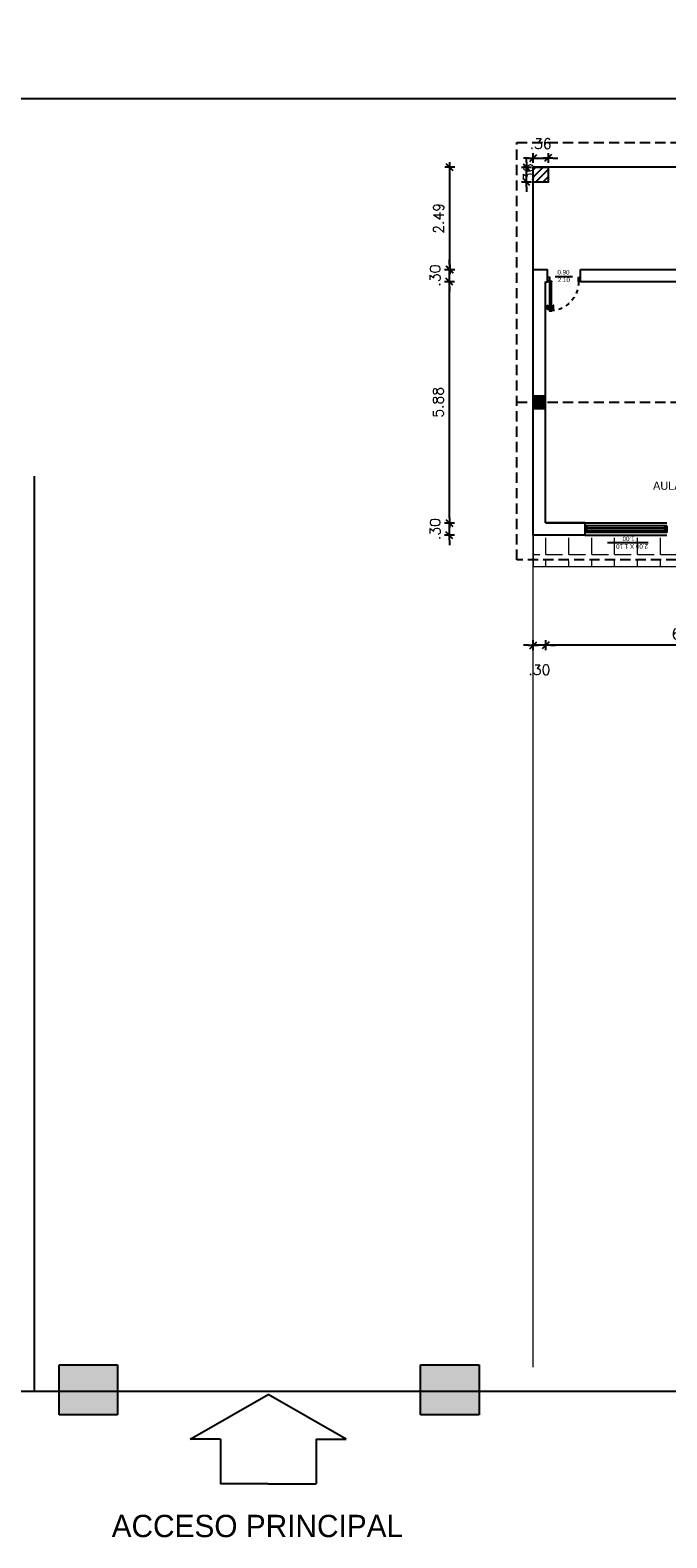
# Model space of a CAD drawing. Header units: millimetres. Extents: x 2197 to 2788, y 425 to 589.
# Tile 25 of 50: x 2312 to 2328, y 426 to 463. Entities that reach past the tile are written whole.
import ezdxf

# ---------------------------------------------------------------- set-up
doc = ezdxf.new("R2010")
doc.units = ezdxf.units.MM
doc.linetypes.add('ACAD_ISO04W100', pattern=[30, 24, -3, 0, -3])
doc.linetypes.add('DASHED2', pattern=[0.375, 0.25, -0.125])
for name, color, linetype in [('Abertura', 2, 'Continuous'), ('Cotas', 3, 'Continuous'), ('PAREDE', 6, 'Continuous')]:
    doc.layers.add(name, color=color, linetype=linetype)
doc.layers.add('P1-HACHURA', color=1, linetype='Continuous', lineweight=5)
doc.styles.add('SIMPLEX_8', font='simplex.shx')
doc.dimstyles.new('08', dxfattribs={"dimtxt": 0.25, "dimasz": 0.12, "dimexe": 0, "dimexo": 0, "dimgap": 0.15, "dimtad": 1, "dimzin": 4, "dimdsep": 46, "dimtxsty": 'SIMPLEX_8', "dimblk1": 'D', "dimblk2": 'D', "dimsah": 1, "dimcen": 0.09, "dimse1": 1, "dimse2": 1, "dimclre": 256, "dimclrt": 2, "dimadec": 0, "dimazin": 0, "dimtfac": 1, "dimtmove": 2, "dimatfit": 3, "dimldrblk": 'D', "dimfxl": 1, "dimtolj": 1, "dimtzin": 0, "dimarcsym": 0})

# ---------------------------------------------------------------- blocks, each defined once
blk = doc.blocks.new('puerta70 05')
at = {"color": 1, "linetype": 'Continuous'}
blk.add_line((71.829, 18.746), (71.829, 18.706), dxfattribs=at)
at = {"color": 1, "linetype": 'DASHED2', "ltscale": 0.01}
blk.add_lwpolyline([(71.199, 18.751, -0.402216), (71.909, 19.411, -0.402216)], format="xyb", dxfattribs=at)
at = {"color": 2, "linetype": 'Continuous'}
for points in [[(71.909, 19.411), (71.954, 19.411), (71.954, 19.406), (72.009, 19.406), (72.009, 19.456)], [(71.909, 19.456), (71.909, 19.411)], [(71.909, 18.701), (71.954, 18.701), (71.954, 18.706), (72.009, 18.706), (72.009, 18.656)], [(71.909, 18.656), (71.909, 18.701)]]:
    blk.add_lwpolyline(points, dxfattribs=at)
blk.add_lwpolyline([(71.909, 18.701), (71.199, 18.701), (71.199, 18.751), (71.909, 18.751)], close=True, dxfattribs=at)
at = {"color": 1, "linetype": 'Continuous'}
blk.add_lwpolyline([(71.904, 18.706), (71.204, 18.706), (71.204, 18.746), (71.904, 18.746)], close=True, dxfattribs=at)
for points in [[(71.226, 18.751), (71.226, 18.755)], [(71.226, 18.755), (71.251, 18.755)], [(71.232, 18.755), (71.232, 18.791)], [(71.242, 18.801), (71.332, 18.801)], [(71.242, 18.755), (71.242, 18.791)], [(71.242, 18.791), (71.332, 18.791)], [(71.251, 18.755), (71.251, 18.751)], [(71.299, 18.746), (71.299, 18.706)], [(71.332, 18.801), (71.332, 18.791)], [(71.226, 18.701), (71.226, 18.696)], [(71.226, 18.696), (71.251, 18.696)], [(71.232, 18.696), (71.232, 18.661)], [(71.242, 18.696), (71.242, 18.661)], [(71.242, 18.661), (71.332, 18.661)], [(71.242, 18.651), (71.332, 18.651)], [(71.251, 18.696), (71.251, 18.701)], [(71.332, 18.651), (71.332, 18.661)]]:
    blk.add_lwpolyline(points, dxfattribs=at)
for points in [[(71.232, 18.791, -0.414214), (71.242, 18.801, -0.414214)], [(71.242, 18.651, -0.414214), (71.232, 18.661, -0.414214)]]:
    blk.add_lwpolyline(points, format="xyb", dxfattribs=at)
at = {"linetype": 'Continuous'}
for p in [(71.199, 18.751), (71.904, 18.746), (71.904, 18.746)]:
    blk.add_point(p, dxfattribs=at)
at = {"color": 2, "linetype": 'Continuous'}
blk.add_point((71.909, 18.751), dxfattribs=at)
blk = doc.blocks.new('SBPLN501')
for p, q in [((-0.4, 0.7), (0, 0)), ((-0.4, 0.43), (-0.4, 0.7)), ((-0.4, 0.43), (-0.8, 0.43)), ((-0.8, 0), (-0.8, 0.43)), ((-0.8, 0), (-0.8, -0.43)), ((-0.4, -0.7), (0, 0)), ((-0.4, -0.43), (-0.8, -0.43)), ((-0.4, -0.43), (-0.4, -0.7))]:
    blk.add_line(p, q)
blk = doc.blocks.new('D')
for p, q in [((-1, 0), (1, 0)), ((0, -1), (0, 1))]:
    blk.add_line(p, q)
at = {"color": 4}
blk.add_line((-0.71, -0.71), (0.71, 0.71), dxfattribs=at)
blk = doc.blocks.new('*D104')
at = {"layer": 'Cotas', "color": 0, "linetype": 'ACAD_ISO04W100', "lineweight": -2, "transparency": 16777216}
blk.add_line((2331.379, 448.182), (2324.719, 448.182), dxfattribs=at)
at = {"layer": 'Defpoints', "color": 0, "linetype": 'ACAD_ISO04W100', "transparency": 16777216}
for p in [(2324.599, 451.163), (2331.499, 451.163), (2324.599, 448.182)]:
    blk.add_point(p, dxfattribs=at)
at = {"layer": 'Cotas', "color": 0, "linetype": 'ACAD_ISO04W100', "lineweight": -2, "transparency": 16777216, "xscale": 0.12, "yscale": 0.12, "zscale": 0.12, "rotation": 180}
blk.add_blockref('D', (2324.599, 448.182), dxfattribs=at)
at = {"layer": 'Cotas', "color": 0, "linetype": 'ACAD_ISO04W100', "lineweight": -2, "transparency": 16777216, "xscale": 0.12, "yscale": 0.12, "zscale": 0.12}
blk.add_blockref('D', (2331.499, 448.182), dxfattribs=at)
at = {"layer": 'Cotas', "color": 2, "linetype": 'ACAD_ISO04W100', "transparency": 16777216, "insert": (2328.049, 448.457), "char_height": 0.25, "attachment_point": 5, "style": 'SIMPLEX_8'}
blk.add_mtext('\\A1;6.90', dxfattribs=at)
blk = doc.blocks.new('*D105')
at = {"layer": 'Cotas', "color": 0, "linetype": 'ACAD_ISO04W100', "lineweight": -2, "transparency": 16777216}
for p, q in [((2324.179, 448.182), (2324.059, 448.182)), ((2324.599, 448.182), (2324.299, 448.182)), ((2324.719, 448.182), (2324.839, 448.182))]:
    blk.add_line(p, q, dxfattribs=at)
at = {"layer": 'Defpoints', "color": 0, "linetype": 'ACAD_ISO04W100', "transparency": 16777216}
for p in [(2324.599, 451.163), (2324.299, 450.938), (2324.299, 448.182)]:
    blk.add_point(p, dxfattribs=at)
at = {"layer": 'Cotas', "color": 0, "linetype": 'ACAD_ISO04W100', "lineweight": -2, "transparency": 16777216, "xscale": 0.12, "yscale": 0.12, "zscale": 0.12}
blk.add_blockref('D', (2324.299, 448.182), dxfattribs=at)
at = {"layer": 'Cotas', "color": 0, "linetype": 'ACAD_ISO04W100', "lineweight": -2, "transparency": 16777216, "xscale": 0.12, "yscale": 0.12, "zscale": 0.12, "rotation": 180}
blk.add_blockref('D', (2324.599, 448.182), dxfattribs=at)
at = {"layer": 'Cotas', "color": 2, "linetype": 'ACAD_ISO04W100', "transparency": 16777216, "insert": (2324.449, 447.582), "char_height": 0.25, "attachment_point": 5, "style": 'SIMPLEX_8'}
blk.add_mtext('\\A1;.30', dxfattribs=at)
blk = doc.blocks.new('*D106')
at = {"layer": 'Cotas', "color": 0, "linetype": 'ACAD_ISO04W100', "lineweight": -2, "transparency": 16777216}
for p, q in [((2322.255, 451.283), (2322.255, 451.403)), ((2322.255, 450.863), (2322.255, 451.163)), ((2322.255, 450.743), (2322.255, 450.623))]:
    blk.add_line(p, q, dxfattribs=at)
at = {"layer": 'Defpoints', "color": 0, "linetype": 'ACAD_ISO04W100', "transparency": 16777216}
for p in [(2322.255, 451.163), (2324.599, 451.163), (2324.299, 450.863)]:
    blk.add_point(p, dxfattribs=at)
at = {"layer": 'Cotas', "color": 0, "linetype": 'ACAD_ISO04W100', "lineweight": -2, "transparency": 16777216, "xscale": 0.12, "yscale": 0.12, "zscale": 0.12}
for p, rotation in [((2322.255, 451.163), 270), ((2322.255, 450.863), 90)]:
    blk.add_blockref('D', p, dxfattribs=dict(at, rotation=rotation))
at = {"layer": 'Cotas', "color": 2, "linetype": 'ACAD_ISO04W100', "transparency": 16777216, "insert": (2321.905, 451.013), "char_height": 0.25, "attachment_point": 5, "rotation": 90, "style": 'SIMPLEX_8'}
blk.add_mtext('\\A1;.30', dxfattribs=at)
blk = doc.blocks.new('*D107')
at = {"layer": 'Cotas', "color": 0, "linetype": 'ACAD_ISO04W100', "lineweight": -2, "transparency": 16777216}
blk.add_line((2322.255, 451.283), (2322.255, 456.923), dxfattribs=at)
at = {"layer": 'Defpoints', "color": 0, "linetype": 'ACAD_ISO04W100', "transparency": 16777216}
for p in [(2322.255, 457.043), (2324.599, 457.043), (2324.599, 451.163)]:
    blk.add_point(p, dxfattribs=at)
at = {"layer": 'Cotas', "color": 0, "linetype": 'ACAD_ISO04W100', "lineweight": -2, "transparency": 16777216, "xscale": 0.12, "yscale": 0.12, "zscale": 0.12}
for p, rotation in [((2322.255, 457.043), 90), ((2322.255, 451.163), 270)]:
    blk.add_blockref('D', p, dxfattribs=dict(at, rotation=rotation))
at = {"layer": 'Cotas', "color": 2, "linetype": 'ACAD_ISO04W100', "transparency": 16777216, "insert": (2321.98, 454.103), "char_height": 0.25, "attachment_point": 5, "rotation": 90, "style": 'SIMPLEX_8'}
blk.add_mtext('\\A1;5.88', dxfattribs=at)
blk = doc.blocks.new('*D108')
at = {"layer": 'Cotas', "color": 0, "linetype": 'ACAD_ISO04W100', "lineweight": -2, "transparency": 16777216}
for p, q in [((2322.255, 457.463), (2322.255, 457.583)), ((2322.255, 457.043), (2322.255, 457.343)), ((2322.255, 456.923), (2322.255, 456.803))]:
    blk.add_line(p, q, dxfattribs=at)
at = {"layer": 'Defpoints', "color": 0, "linetype": 'ACAD_ISO04W100', "transparency": 16777216}
for p in [(2322.255, 457.343), (2324.299, 457.343), (2324.599, 457.043)]:
    blk.add_point(p, dxfattribs=at)
at = {"layer": 'Cotas', "color": 0, "linetype": 'ACAD_ISO04W100', "lineweight": -2, "transparency": 16777216, "xscale": 0.12, "yscale": 0.12, "zscale": 0.12}
for p, rotation in [((2322.255, 457.343), 270), ((2322.255, 457.043), 90)]:
    blk.add_blockref('D', p, dxfattribs=dict(at, rotation=rotation))
at = {"layer": 'Cotas', "color": 2, "linetype": 'ACAD_ISO04W100', "transparency": 16777216, "insert": (2321.905, 457.193), "char_height": 0.25, "attachment_point": 5, "rotation": 90, "style": 'SIMPLEX_8'}
blk.add_mtext('\\A1;.30', dxfattribs=at)
blk = doc.blocks.new('*D109')
at = {"layer": 'Cotas', "color": 0, "linetype": 'ACAD_ISO04W100', "lineweight": -2, "transparency": 16777216}
blk.add_line((2322.263, 457.463), (2322.263, 459.713), dxfattribs=at)
at = {"layer": 'Defpoints', "color": 0, "linetype": 'ACAD_ISO04W100', "transparency": 16777216}
for p in [(2322.263, 459.833), (2324.299, 459.833), (2324.299, 457.343)]:
    blk.add_point(p, dxfattribs=at)
at = {"layer": 'Cotas', "color": 0, "linetype": 'ACAD_ISO04W100', "lineweight": -2, "transparency": 16777216, "xscale": 0.12, "yscale": 0.12, "zscale": 0.12}
for p, rotation in [((2322.263, 459.833), 90), ((2322.263, 457.343), 270)]:
    blk.add_blockref('D', p, dxfattribs=dict(at, rotation=rotation))
at = {"layer": 'Cotas', "color": 2, "linetype": 'ACAD_ISO04W100', "transparency": 16777216, "insert": (2321.988, 458.588), "char_height": 0.25, "attachment_point": 5, "rotation": 90, "style": 'SIMPLEX_8'}
blk.add_mtext('\\A1;2.49', dxfattribs=at)
blk = doc.blocks.new('*D110')
at = {"layer": 'Cotas', "color": 0, "linetype": 'ACAD_ISO04W100', "lineweight": -2, "transparency": 16777216}
for p, q in [((2324.179, 460.057), (2324.059, 460.057)), ((2324.299, 460.057), (2324.659, 460.057)), ((2324.779, 460.057), (2324.899, 460.057))]:
    blk.add_line(p, q, dxfattribs=at)
at = {"layer": 'Defpoints', "color": 0, "linetype": 'ACAD_ISO04W100', "transparency": 16777216}
for p in [(2324.299, 459.833), (2324.659, 460.057), (2324.659, 459.833)]:
    blk.add_point(p, dxfattribs=at)
at = {"layer": 'Cotas', "color": 0, "linetype": 'ACAD_ISO04W100', "lineweight": -2, "transparency": 16777216, "xscale": 0.12, "yscale": 0.12, "zscale": 0.12}
blk.add_blockref('D', (2324.299, 460.057), dxfattribs=at)
at = {"layer": 'Cotas', "color": 0, "linetype": 'ACAD_ISO04W100', "lineweight": -2, "transparency": 16777216, "xscale": 0.12, "yscale": 0.12, "zscale": 0.12, "rotation": 180}
blk.add_blockref('D', (2324.659, 460.057), dxfattribs=at)
at = {"layer": 'Cotas', "color": 2, "linetype": 'ACAD_ISO04W100', "transparency": 16777216, "insert": (2324.479, 460.407), "char_height": 0.25, "attachment_point": 5, "style": 'SIMPLEX_8'}
blk.add_mtext('\\A1;.36', dxfattribs=at)
blk = doc.blocks.new('*D111')
at = {"layer": 'Cotas', "color": 0, "linetype": 'ACAD_ISO04W100', "lineweight": -2, "transparency": 16777216}
for p, q in [((2324.134, 459.953), (2324.134, 460.073)), ((2324.134, 459.473), (2324.134, 459.833)), ((2324.134, 459.353), (2324.134, 459.233))]:
    blk.add_line(p, q, dxfattribs=at)
at = {"layer": 'Defpoints', "color": 0, "linetype": 'ACAD_ISO04W100', "transparency": 16777216}
for p in [(2324.134, 459.833), (2324.299, 459.833), (2324.299, 459.473)]:
    blk.add_point(p, dxfattribs=at)
at = {"layer": 'Cotas', "color": 0, "linetype": 'ACAD_ISO04W100', "lineweight": -2, "transparency": 16777216, "xscale": 0.12, "yscale": 0.12, "zscale": 0.12}
for p, rotation in [((2324.134, 459.833), 270), ((2324.134, 459.473), 90)]:
    blk.add_blockref('D', p, dxfattribs=dict(at, rotation=rotation))
at = {"layer": 'Cotas', "color": 2, "linetype": 'ACAD_ISO04W100', "transparency": 16777216, "insert": (2324.184, 459.653), "char_height": 0.25, "attachment_point": 5, "rotation": 90, "style": 'SIMPLEX_8'}
blk.add_mtext('\\A1;.36', dxfattribs=at)

msp = doc.modelspace()

# ---------------------------------------------------------------- hatches: boundary and pattern name
h = msp.add_hatch()
h.set_pattern_fill('ANSI31', color=1)
h.set_pattern_definition([(45, (2251.31836, 479.95154), (-0.08838835, 0.08838835), [])])
h.paths.add_polyline_path([(2324.299, 459.473), (2324.659, 459.473), (2324.659, 459.833), (2324.299, 459.833)])
h = msp.add_hatch()
h.set_pattern_fill('ANSI31', color=1, scale=0.0088, angle=90)
h.set_pattern_definition([(135, (2791.94295, -1829.945926), (-0.01975656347, -0.01975656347), [])])
h.paths.add_polyline_path([(2324.599, 454.253), (2324.299, 454.253), (2324.299, 453.953), (2324.599, 453.953)])
at = {"layer": 'P1-HACHURA', "linetype": 'ACAD_ISO04W100'}
h = msp.add_hatch(dxfattribs=at)
h.set_pattern_fill('ANGLE', color=256, scale=0.08, style=0)
h.set_pattern_definition([(0, (0, 0), (0, 0.5588), [0.4064, -0.1524]), (90, (0, 0), (-0.5588, 3e-17), [0.4064, -0.1524])])
h.paths.add_polyline_path([(2339.019, 450.863), (2337.745, 450.863), (2335.745, 450.863), (2334.772, 450.863), (2332.772, 450.863), (2330.52, 450.863), (2328.52, 450.863), (2327.559, 450.863), (2325.559, 450.863), (2324.299, 450.863), (2324.299, 450.263), (2339.019, 450.263)])
h.paths.add_polyline_path([(2339.019, 450.263), (2330.976, 450.263), (2330.976, 450.101), (2339.019, 450.101)])
h.paths.add_polyline_path([(2330.976, 450.263), (2324.299, 450.263), (2324.299, 450.101), (2330.976, 450.101)])
h.paths.add_polyline_path([(2327.127, 450.857), (2326.106, 450.857), (2326.106, 450.508), (2327.127, 450.508)], flags=24)
h.paths.add_polyline_path([(2330.014, 450.857), (2328.993, 450.857), (2328.993, 450.508), (2330.014, 450.508)], flags=24)
h.paths.add_polyline_path([(2334.35, 450.857), (2333.33, 450.857), (2333.33, 450.508), (2334.35, 450.508)], flags=24)
h.paths.add_polyline_path([(2337.228, 450.857), (2336.207, 450.857), (2336.207, 450.508), (2337.228, 450.508)], flags=24)
at = {"layer": 'PAREDE', "linetype": 'ACAD_ISO04W100'}
h = msp.add_hatch(color=0, dxfattribs=at)
h.dxf.hatch_style = 1
h.paths.add_polyline_path([(2314.152, 430.161), (2312.727, 430.161), (2312.727, 429.422), (2314.152, 429.422)])
h.paths.add_polyline_path([(2314.152, 430.638), (2312.727, 430.638), (2312.727, 430.161), (2314.152, 430.161)])
h = msp.add_hatch(color=0, dxfattribs=at)
h.dxf.hatch_style = 1
h.paths.add_polyline_path([(2322.976, 430.161), (2321.55, 430.161), (2321.55, 429.422), (2322.976, 429.422)])
h.paths.add_polyline_path([(2322.976, 430.638), (2321.55, 430.638), (2321.55, 430.161), (2322.976, 430.161)])

# ---------------------------------------------------------------- linework, layer by layer
at = {"color": 7}
for p in [(2339.019, 459.833), (2324.299, 457.343)]:
    msp.add_line(p, (2324.299, 459.833), dxfattribs=at)
at = {"color": 6}
for p, q in [((2324.299, 450.863), (2324.299, 457.343)), ((2324.299, 457.343), (2324.649, 457.343)), ((2324.649, 457.043), (2324.649, 457.343)), ((2325.449, 457.343), (2328.499, 457.343)), ((2325.449, 457.043), (2325.449, 457.343)), ((2324.599, 451.163), (2324.599, 457.043)), ((2324.599, 457.043), (2324.649, 457.043)), ((2328.499, 457.043), (2325.449, 457.043)), ((2325.559, 451.163), (2324.599, 451.163)), ((2324.599, 451.163), (2325.559, 451.163)), ((2325.559, 451.163), (2325.559, 450.863)), ((2324.299, 450.863), (2324.299, 450.938)), ((2325.559, 450.863), (2324.299, 450.863))]:
    msp.add_line(p, q, dxfattribs=at)
at = {"color": 1}
for p, q in [((2324.83, 457.173), (2325.259, 457.173)), ((2327.099, 450.675), (2326.114, 450.675))]:
    msp.add_line(p, q, dxfattribs=at)
at = {"color": 2}
for p, q in [((2325.609, 450.938), (2325.609, 451.088)), ((2327.509, 450.938), (2327.509, 451.088))]:
    msp.add_line(p, q, dxfattribs=at)
msp.add_line((2327.559, 451.088), (2327.559, 450.938))
at = {"color": 5}
for points in [[(2324.299, 459.473), (2324.299, 459.833), (2324.659, 459.833), (2324.659, 459.473)], [(2324.299, 453.953), (2324.599, 453.953), (2324.599, 454.253), (2324.299, 454.253)]]:
    msp.add_lwpolyline(points, close=True, dxfattribs=at)
at = {"color": 2}
msp.add_lwpolyline([(2327.559, 451.088), (2325.559, 451.088), (2325.559, 450.938), (2327.559, 450.938)], close=True, dxfattribs=at)
at = {"color": 1}
for points in [[(2327.509, 451.038), (2325.609, 451.038)], [(2325.609, 450.988), (2327.509, 450.988)]]:
    msp.add_lwpolyline(points, dxfattribs=at)
at = {"layer": 'Cotas', "linetype": 'DASHED2'}
msp.add_line((2323.899, 454.103), (2339.419, 454.103), dxfattribs=at)
at = {"layer": 'Cotas'}
msp.add_line((2312.122, 452.302), (2312.122, 429.986), dxfattribs=at)
at = {"layer": 'Cotas', "linetype": 'ACAD_ISO04W100'}
for p, q in [((2325.559, 451.163), (2327.559, 451.163)), ((2325.559, 450.863), (2327.559, 450.863))]:
    msp.add_line(p, q, dxfattribs=at)
at = {"layer": 'Cotas'}
msp.add_lwpolyline([(2200.713, 524.49), (2350.975, 524.49), (2350.975, 429.986), (2200.713, 429.986)], close=True, dxfattribs=at)
at = {"layer": 'Cotas', "color": 5}
msp.add_lwpolyline([(2292.491, 485.429), (2350.975, 485.429), (2350.975, 461.502), (2292.491, 461.502)], close=True, dxfattribs=at)
at = {"layer": 'Cotas', "linetype": 'DASHED2'}
msp.add_lwpolyline([(2323.899, 460.433), (2339.419, 460.433), (2339.419, 450.263), (2323.899, 450.263)], close=True, dxfattribs=at)
at = {"layer": 'Cotas', "color": 5, "linetype": 'ACAD_ISO04W100'}
msp.add_lwpolyline([(2324.299, 453.953), (2324.599, 453.953), (2324.599, 454.253), (2324.299, 454.253)], close=True, dxfattribs=at)
at = {"layer": 'Cotas', "linetype": 'ACAD_ISO04W100'}
for points in [[(2312.727, 430.638), (2314.152, 430.638), (2314.152, 429.422), (2312.727, 429.422)], [(2321.55, 430.638), (2322.976, 430.638), (2322.976, 429.422), (2321.55, 429.422)]]:
    msp.add_lwpolyline(points, close=True, dxfattribs=at)
at = {"layer": 'P1-HACHURA', "linetype": 'ACAD_ISO04W100'}
msp.add_line((2324.299, 450.901), (2324.299, 450.101), dxfattribs=at)
at = {"layer": 'P1-HACHURA', "color": 3}
msp.add_line((2324.299, 430.586), (2324.299, 450.863), dxfattribs=at)
at = {"layer": 'P1-HACHURA'}
msp.add_line((2324.299, 450.101), (2339.019, 450.101), dxfattribs=at)

# ---------------------------------------------------------------- block references
at = {"xscale": -2.71876865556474, "yscale": 2.71876865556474, "zscale": 2.71876865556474, "rotation": 270}
msp.add_blockref('SBPLN501', (2317.834, 429.915), dxfattribs=at)
at = {"layer": 'Abertura', "color": 2, "xscale": -1, "rotation": 270}
msp.add_blockref('puerta70 05', (2305.994, 385.135), dxfattribs=at)

# ---------------------------------------------------------------- texts
for s, width, insert, char_height, attachment_point in [('\\A1;\\pi0.82853;{\\fZurich Cn BT|b0|i0|c0|p34;\\C2;0.90\\P\\pi0.83902;2.10}', 1.99287, (2324.059, 457.329), 0.11019, 1), ('\\A1;{\\fZurich Cn BT|b0|i0|c0|p34;\\C2;AULA}', 1.99287, (2327.221, 452.171), 0.2, 1), ('\\A1;{\\fZurich Cn BT|b0|i0|c0|p34;\\C2;ACCESO PRINCIPAL}', 12.80121, (2314.012, 426.432), 0.54375, 7)]:
    msp.add_mtext_dynamic_manual_height_columns(s, width=width, gutter_width=1, heights=[0], dxfattribs=dict(insert=insert, char_height=char_height, attachment_point=attachment_point))
at = {"insert": (2327.613, 450.536), "char_height": 0.11019, "attachment_point": 1, "rotation": 180}
msp.add_mtext_dynamic_manual_height_columns('\\A1;\\pi0.5137;{\\fZurich Cn BT|b0|i0|c0|p34;\\C2;2.00 X 1.10\\P\\pi0.83902;1.00}', width=1.99287, gutter_width=1, heights=[0], dxfattribs=at)

# ---------------------------------------------------------------- dimensions: what is measured, and where the dimension line sits
at = {"layer": 'Cotas', "color": 6, "linetype": 'ACAD_ISO04W100'}
for base, p1, p2, picture, middle in [((2324.659, 460.057), (2324.299, 459.833), (2324.659, 459.833), '*D110', (2324.479, 460.407)), ((2324.299, 448.182), (2324.599, 451.163), (2324.299, 450.938), '*D105', (2324.449, 447.582))]:
    dim = msp.add_linear_dim(base=base, p1=p1, p2=p2, dimstyle='08', dxfattribs=at)
    dim.commit()
    dim.dimension.update_dxf_attribs({"geometry": picture, "text_midpoint": middle})
at = {"layer": 'Cotas', "color": 1, "linetype": 'ACAD_ISO04W100'}
for base, p1, p2, picture, middle in [((2322.263, 459.833), (2324.299, 457.343), (2324.299, 459.833), '*D109', (2321.988, 458.588)), ((2322.255, 457.343), (2324.599, 457.043), (2324.299, 457.343), '*D108', (2321.905, 457.193)), ((2322.255, 457.043), (2324.599, 451.163), (2324.599, 457.043), '*D107', (2321.98, 454.103))]:
    dim = msp.add_linear_dim(base=base, p1=p1, p2=p2, angle=90, dimstyle='08', dxfattribs=at)
    dim.commit()
    dim.dimension.update_dxf_attribs({"geometry": picture, "text_midpoint": middle})
at = {"layer": 'Cotas', "color": 6, "linetype": 'ACAD_ISO04W100'}
dim = msp.add_linear_dim(base=(2324.134, 459.833), p1=(2324.299, 459.473), p2=(2324.299, 459.833), angle=90, dimstyle='08', dxfattribs=at)
dim.commit()
dim.dimension.update_dxf_attribs({"geometry": '*D111', "text_midpoint": (2324.184, 459.653), "dimtype": 160})
dim = msp.add_linear_dim(base=(2322.255, 451.163), p1=(2324.299, 450.863), p2=(2324.599, 451.163), angle=90, dimstyle='08', dxfattribs=at)
dim.commit()
dim.dimension.update_dxf_attribs({"geometry": '*D106', "text_midpoint": (2321.905, 451.013)})
at = {"layer": 'Cotas', "color": 1, "linetype": 'ACAD_ISO04W100'}
dim = msp.add_linear_dim(base=(2324.599, 448.182), p1=(2331.499, 451.163), p2=(2324.599, 451.163), dimstyle='08', dxfattribs=at)
dim.commit()
dim.dimension.update_dxf_attribs({"geometry": '*D104', "text_midpoint": (2328.049, 448.457)})

doc.saveas('drawing.dxf')
